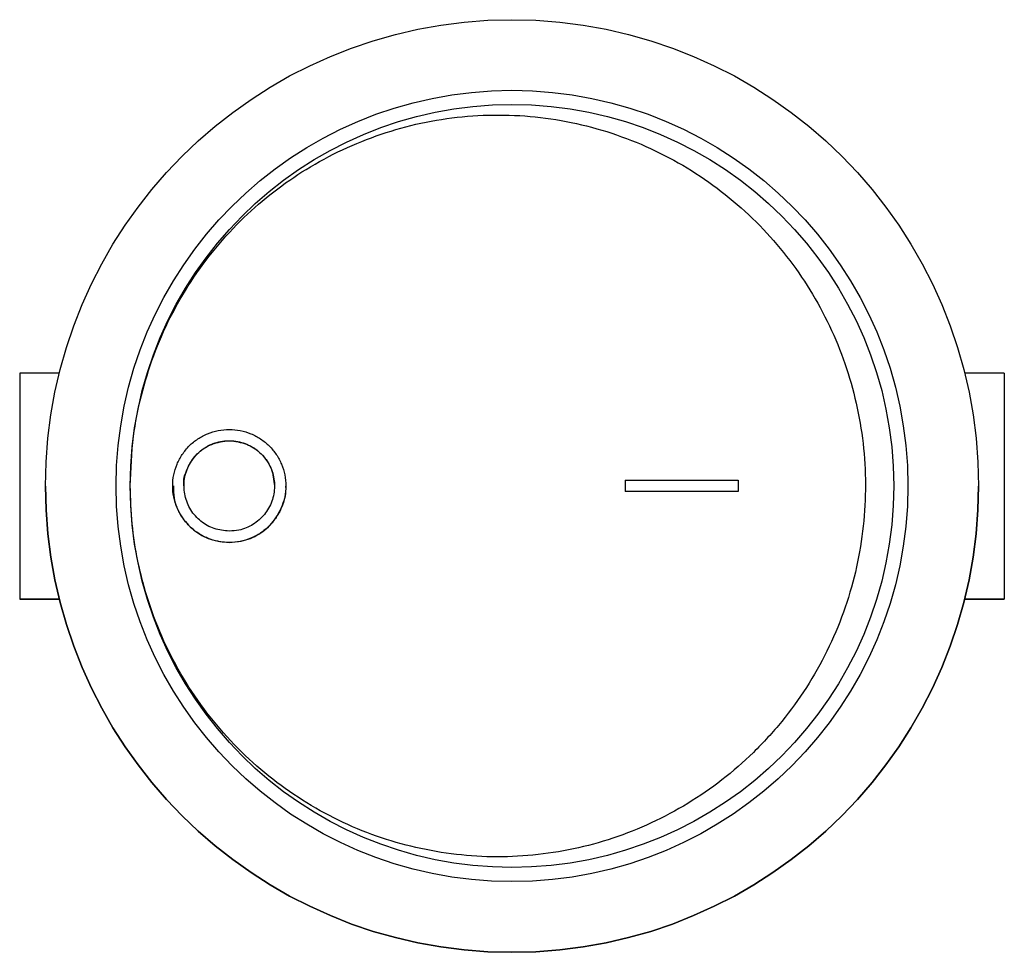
# Paper-space layout '_Oben' of a CAD drawing. Header units: millimetres. Extents: x -8.6 to 8.8, y -0.9 to 15.6.
import ezdxf

# ---------------------------------------------------------------- set-up
doc = ezdxf.new("R2010")
doc.units = ezdxf.units.MM

psp = doc.layouts.new('_Oben')

# ---------------------------------------------------------------- linework, layer by layer
at = {"color": 7, "linetype": 'Continuous', "lineweight": 25}
for p, q in [((-7.879, 9.383), (-8.58, 9.381)), ((-8.58, 9.381), (-8.58, 5.381)), ((8.831, 9.381), (8.13, 9.383)), ((8.831, 9.381), (8.831, 5.381)), ((-8.125, 7.384), (-8.125, 7.384)), ((-5.875, 7.385), (-5.875, 7.385)), ((-3.875, 7.386), (-3.875, 7.386)), ((2.125, 7.486), (2.125, 7.286)), ((4.125, 7.486), (4.125, 7.286)), ((8.375, 7.384), (8.375, 7.384)), ((-7.878, 5.383), (-8.58, 5.381)), ((-8.58, 5.381), (-7.877, 5.378)), ((-8.375, 5.381), (-7.878, 5.382)), ((-7.877, 5.379), (-8.375, 5.381)), ((8.625, 5.381), (8.128, 5.379)), ((8.128, 5.378), (8.831, 5.381)), ((8.831, 5.381), (8.129, 5.383)), ((8.129, 5.382), (8.625, 5.381))]:
    psp.add_line(p, q, dxfattribs=at)
at = {"color": 7, "linetype": 'Continuous', "lineweight": 25, "flags": 128}
for points in [[(2.125, 7.486), (2.376, 7.486), (2.626, 7.486), (2.876, 7.486), (3.126, 7.486), (3.376, 7.486), (3.626, 7.486), (3.876, 7.486), (4.125, 7.486)], [(4.125, 7.286), (3.876, 7.286), (3.626, 7.286), (3.376, 7.286), (3.126, 7.286), (2.876, 7.286), (2.626, 7.286), (2.376, 7.286), (2.125, 7.286)], [(4.125, 7.286), (3.876, 7.286), (3.626, 7.286), (3.376, 7.286), (3.126, 7.286), (2.876, 7.286), (2.626, 7.286), (2.376, 7.286), (2.125, 7.286)]]:
    psp.add_lwpolyline(points, dxfattribs=at)
at = {"color": 7, "linetype": 'Continuous', "lineweight": 25}
for centre, radius in [((0.125, 7.384), 8.25), ((0.125, 7.385), 7), ((0.125, 7.385), 6.75)]:
    psp.add_circle(centre, radius, dxfattribs=at)
for start, end in [(180, 270), (270, 360)]:
    psp.add_arc((0.125, 7.384), 8.25, start, end, dxfattribs=at)
for points, knots in [([(-6.625, 7.385), (-6.618, 7.161), (-6.605, 6.714), (-6.496, 6.026), (-6.312, 5.329), (-6.041, 4.636), (-5.697, 3.977), (-5.279, 3.364), (-4.797, 2.802), (-4.256, 2.3), (-3.664, 1.864), (-3.029, 1.499), (-2.36, 1.207), (-1.663, 0.996), (-0.95, 0.863), (-0.227, 0.81), (0.498, 0.84), (1.214, 0.951), (1.917, 1.141), (2.595, 1.412), (3.242, 1.757), (3.848, 2.175), (4.404, 2.661), (4.905, 3.21), (5.342, 3.811), (5.707, 4.459), (5.998, 5.144), (6.21, 5.855), (6.339, 6.582), (6.388, 7.315), (6.356, 8.047), (6.243, 8.767), (6.053, 9.467), (5.789, 10.142), (5.452, 10.783), (5.047, 11.383), (4.577, 11.937), (4.046, 12.436), (3.46, 12.875), (2.828, 13.248), (2.154, 13.546), (1.448, 13.767), (0.722, 13.907), (-0.015, 13.961), (-0.755, 13.931), (-1.484, 13.818), (-2.193, 13.621), (-2.874, 13.347), (-3.511, 13.004), (-4.094, 12.599), (-4.632, 12.134), (-5.123, 11.602), (-5.56, 11.009), (-5.929, 10.37), (-6.224, 9.694), (-6.44, 8.99), (-6.593, 8.218), (-6.614, 7.679), (-6.625, 7.385)], [0, 0, 0, 0, 0.016264, 0.032528, 0.050512, 0.068554, 0.086538, 0.104454, 0.122427, 0.140343, 0.158118, 0.175951, 0.193726, 0.211409, 0.229148, 0.246832, 0.264584, 0.282392, 0.300145, 0.318108, 0.336127, 0.35409, 0.372219, 0.390405, 0.408533, 0.42658, 0.444687, 0.462733, 0.480488, 0.498301, 0.516056, 0.533599, 0.551197, 0.568741, 0.586366, 0.604047, 0.621674, 0.639587, 0.657557, 0.67547, 0.693593, 0.711774, 0.729896, 0.747965, 0.766092, 0.784159, 0.802006, 0.819911, 0.837758, 0.854702, 0.871647, 0.889468, 0.907346, 0.925168, 0.942984, 0.960857, 0.978674, 1, 1, 1, 1]), ([(-4.875, 8.385), (-4.94, 8.382), (-5.071, 8.374), (-5.259, 8.315), (-5.433, 8.223), (-5.586, 8.098), (-5.711, 7.945), (-5.804, 7.771), (-5.862, 7.582), (-5.881, 7.385), (-5.862, 7.188), (-5.804, 6.999), (-5.711, 6.825), (-5.586, 6.673), (-5.433, 6.548), (-5.259, 6.455), (-5.07, 6.398), (-4.875, 6.379), (-4.679, 6.398), (-4.49, 6.455), (-4.317, 6.548), (-4.164, 6.673), (-4.039, 6.825), (-3.945, 6.999), (-3.888, 7.188), (-3.868, 7.385), (-3.888, 7.581), (-3.945, 7.771), (-4.038, 7.945), (-4.163, 8.097), (-4.316, 8.222), (-4.489, 8.314), (-4.678, 8.374), (-4.809, 8.382), (-4.875, 8.385)], [0, 0, 0, 0, 0.0312536, 0.0624624, 0.0937522, 0.1249488, 0.1562302, 0.1874513, 0.2186836, 0.2499584, 0.2811605, 0.3124546, 0.3436632, 0.3749247, 0.4061758, 0.4373896, 0.4686813, 0.499881, 0.5311651, 0.5623846, 0.5936193, 0.6248876, 0.6560873, 0.6873791, 0.7185802, 0.7498488, 0.7810891, 0.8123083, 0.8435984, 0.8748009, 0.9060896, 0.9373102, 0.9685705, 1, 1, 1, 1]), ([(-5.675, 7.385), (-5.675, 7.385), (-5.695, 7.487), (-5.623, 7.702), (-5.457, 7.965), (-5.187, 8.149), (-4.979, 8.173), (-4.875, 8.185)], [0, 0, 0, 0, 0.000378, 0.250332, 0.500276, 0.750176, 1, 1, 1, 1]), ([(-4.875, 6.585), (-4.817, 6.589), (-4.67, 6.598), (-4.447, 6.692), (-4.242, 6.871), (-4.108, 7.108), (-4.06, 7.377), (-4.102, 7.647), (-4.233, 7.888), (-4.436, 8.073), (-4.689, 8.179), (-4.962, 8.196), (-5.225, 8.121), (-5.449, 7.964), (-5.608, 7.742), (-5.684, 7.48), (-5.67, 7.207), (-5.567, 6.953), (-5.384, 6.75), (-5.145, 6.612), (-4.965, 6.594), (-4.875, 6.585)], [0, 0, 0, 0, 0.034447, 0.088227, 0.141742, 0.195067, 0.248384, 0.301879, 0.35564, 0.409618, 0.46346, 0.517394, 0.571141, 0.624695, 0.678119, 0.73151, 0.784976, 0.838605, 0.892435, 0.94622, 1, 1, 1, 1]), ([(-4.875, 8.185), (-4.77, 8.173), (-4.56, 8.149), (-4.296, 7.964), (-4.111, 7.7), (-4.087, 7.49), (-4.075, 7.386)], [0, 0, 0, 0, 0.250768, 0.50081, 0.750782, 1, 1, 1, 1]), ([(-5.862, 7.385), (-5.862, 7.312), (-5.863, 7.126), (-5.737, 6.845), (-5.512, 6.591), (-5.212, 6.418), (-4.987, 6.396), (-4.875, 6.385)], [0, 0, 0, 0, 0.139492, 0.354122, 0.569529, 0.784774, 1, 1, 1, 1]), ([(-4.875, 6.385), (-4.803, 6.39), (-4.619, 6.402), (-4.341, 6.519), (-4.082, 6.743), (-3.925, 7.038), (-3.857, 7.268), (-3.876, 7.382), (-3.877, 7.385)], [0, 0, 0, 0, 0.13781, 0.352813, 0.566713, 0.779812, 0.992877, 1, 1, 1, 1])]:
    psp.add_open_spline(points, degree=3, knots=knots, dxfattribs=at)

doc.saveas('drawing.dxf')
